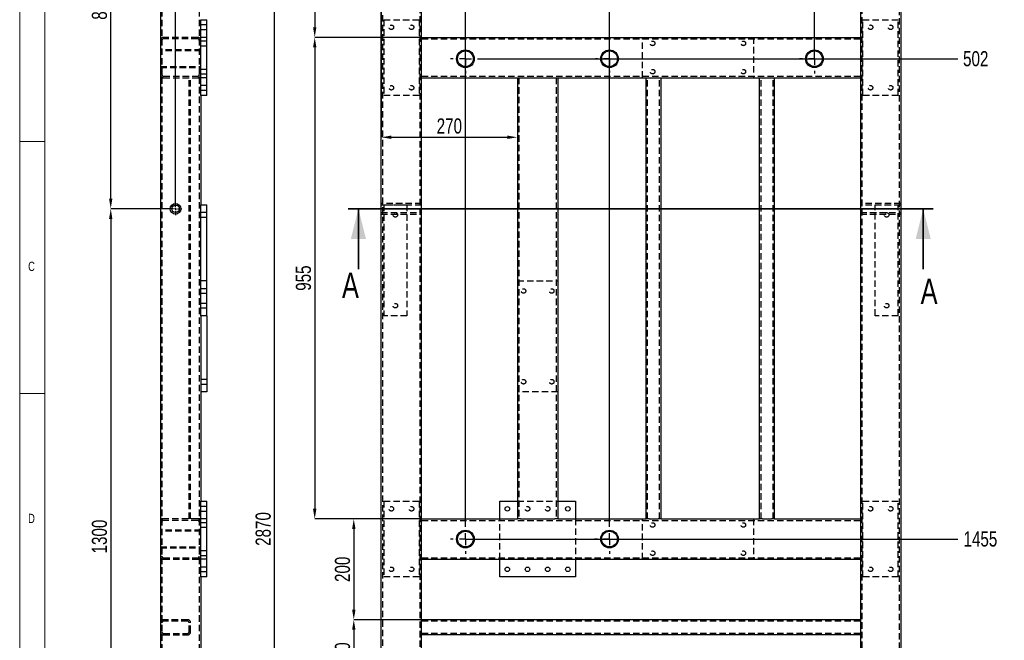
# Model space of a CAD drawing. Header units: millimetres. Extents: x 5 to 589, y 5 to 415.
# Tile 6 of 15: x 5 to 200, y 211 to 334. Entities that reach past the tile are written whole.
import ezdxf

# ---------------------------------------------------------------- set-up
doc = ezdxf.new("R2010")
doc.units = ezdxf.units.MM
doc.header["$PDSIZE"] = -1
doc.linetypes.add('CENTERX2', pattern=[20.32, 12.7, -2.54, 2.54, -2.54])
doc.linetypes.add('HIDDEN', pattern=[1.905, 1.27, -0.635])
for name, color, linetype in [('COTES', 1, 'Continuous'), ('NOTES', 6, 'Continuous'), ('TRAIT-MIXTES', 3, 'CENTERX2'), ('TRAIT-TIRET', 2, 'HIDDEN')]:
    doc.layers.add(name, color=color, linetype=linetype)
doc.layers.add('TRAIT-FORT', color=4, linetype='Continuous', lineweight=25)
doc.styles.add('SLDTEXTSTYLE0', font='TXT', dxfattribs={"width": 0.75})
doc.dimstyles.new('SLDDIMSTYLE1', dxfattribs={"dimtxt": 3, "dimasz": 2, "dimexe": 0, "dimexo": 0.0625, "dimgap": 0.75, "dimtad": 0, "dimtih": 1, "dimtoh": 1, "dimdec": 0, "dimlfac": 10, "dimrnd": 1e-09, "dimzin": 12, "dimdsep": 46, "dimtxsty": 'SLDTEXTSTYLE0', "dimsah": 1, "dimcen": 0.09, "dimadec": 0, "dimazin": 3, "dimtfac": 1, "dimtdec": 0, "dimtofl": 0, "dimtmove": 0, "dimatfit": 3, "dimfxl": 1, "dimfrac": 2, "dimtolj": 1, "dimtzin": 12, "dimarcsym": 0})
doc.dimstyles.new('SLDDIMSTYLE2', dxfattribs={"dimtxt": 3, "dimasz": 2, "dimexe": 0, "dimexo": 0.0625, "dimgap": 0.75, "dimtad": 1, "dimdec": 0, "dimlfac": 10, "dimrnd": 1e-09, "dimzin": 12, "dimdsep": 46, "dimtxsty": 'SLDTEXTSTYLE0', "dimsah": 1, "dimcen": 0.09, "dimadec": 0, "dimazin": 3, "dimtfac": 1, "dimtdec": 0, "dimtofl": 0, "dimtmove": 0, "dimatfit": 3, "dimfxl": 1, "dimfrac": 2, "dimtolj": 1, "dimtzin": 12, "dimarcsym": 0})
doc.dimstyles.new('SLDDIMSTYLE6', dxfattribs={"dimtxt": 3, "dimasz": 2, "dimexe": 0, "dimexo": 0.0625, "dimgap": 0.75, "dimtad": 1, "dimdec": 0, "dimlfac": 10, "dimrnd": 1e-09, "dimzin": 12, "dimdsep": 46, "dimtxsty": 'SLDTEXTSTYLE0', "dimsah": 1, "dimcen": 0.09, "dimadec": 0, "dimazin": 3, "dimtfac": 1, "dimtdec": 0, "dimtmove": 0, "dimatfit": 0, "dimfxl": 1, "dimfrac": 2, "dimtolj": 1, "dimtzin": 12, "dimarcsym": 0})

# ---------------------------------------------------------------- blocks, each defined once
blk = doc.blocks.new('_D_1')
at = {"layer": 'COTES', "color": 0, "lineweight": -2, "transparency": 16777216}
blk.add_line((96.39, 326.41), (190.99, 326.41), dxfattribs=at)
at = {"layer": 'Defpoints', "color": 0, "transparency": 16777216}
for p in [(179.69, 376.66), (96.33, 326.41), (190.99, 326.41)]:
    blk.add_point(p, dxfattribs=at)
at = {"layer": 'COTES', "color": 0, "transparency": 16777216, "insert": (194.56, 326.41), "char_height": 3, "attachment_point": 5, "style": 'SLDTEXTSTYLE0'}
blk.add_mtext('\\A1;502', dxfattribs=at)
blk = doc.blocks.new('_D_2')
at = {"layer": 'COTES', "color": 0, "lineweight": -2, "transparency": 16777216}
blk.add_line((93.44, 231.16), (190.99, 231.16), dxfattribs=at)
at = {"layer": 'Defpoints', "color": 0, "transparency": 16777216}
for p in [(179.69, 376.66), (93.38, 231.16), (190.99, 231.16)]:
    blk.add_point(p, dxfattribs=at)
at = {"layer": 'COTES', "color": 0, "transparency": 16777216, "insert": (195.49, 231.16), "char_height": 3, "attachment_point": 5, "style": 'SLDTEXTSTYLE0'}
blk.add_mtext('\\A1;1455', dxfattribs=at)
blk = doc.blocks.new('_D_3')
at = {"layer": 'COTES', "color": 0, "lineweight": -2, "transparency": 16777216}
blk.add_line((179.75, 89.66), (190.99, 89.66), dxfattribs=at)
at = {"layer": 'Defpoints', "color": 0, "transparency": 16777216}
for p in [(179.69, 376.66), (179.69, 89.66), (190.99, 89.66)]:
    blk.add_point(p, dxfattribs=at)
at = {"layer": 'COTES', "color": 0, "transparency": 16777216, "insert": (195.68, 89.66), "char_height": 3, "attachment_point": 5, "style": 'SLDTEXTSTYLE0'}
blk.add_mtext('\\A1;2870', dxfattribs=at)
blk = doc.blocks.new('_D_5')
at = {"layer": 'COTES', "color": 0, "lineweight": -2, "transparency": 16777216}
blk.add_line((93.38, 234.18), (93.38, 356.13), dxfattribs=at)
at = {"layer": 'Defpoints', "color": 0, "transparency": 16777216}
for p in [(76.69, 376.66), (93.38, 356.13), (93.38, 234.11)]:
    blk.add_point(p, dxfattribs=at)
at = {"layer": 'COTES', "color": 0, "transparency": 16777216, "insert": (93.38, 359.5), "char_height": 3, "attachment_point": 5, "rotation": 90, "style": 'SLDTEXTSTYLE0'}
blk.add_mtext('\\A1;167', dxfattribs=at)
blk = doc.blocks.new('_D_6')
at = {"layer": 'COTES', "color": 0, "lineweight": -2, "transparency": 16777216}
blk.add_line((121.95, 234.18), (121.95, 356.13), dxfattribs=at)
at = {"layer": 'Defpoints', "color": 0, "transparency": 16777216}
for p in [(76.69, 376.66), (121.95, 356.13), (121.95, 234.11)]:
    blk.add_point(p, dxfattribs=at)
at = {"layer": 'COTES', "color": 0, "transparency": 16777216, "insert": (121.95, 359.88), "char_height": 3, "attachment_point": 5, "rotation": 90, "style": 'SLDTEXTSTYLE0'}
blk.add_mtext('\\A1;453', dxfattribs=at)
blk = doc.blocks.new('_D_7')
at = {"layer": 'COTES', "color": 0, "lineweight": -2, "transparency": 16777216}
blk.add_line((162.58, 326.48), (162.58, 356.13), dxfattribs=at)
at = {"layer": 'Defpoints', "color": 0, "transparency": 16777216}
for p in [(76.69, 376.66), (162.58, 356.13), (162.58, 326.41)]:
    blk.add_point(p, dxfattribs=at)
at = {"layer": 'COTES', "color": 0, "transparency": 16777216, "insert": (162.58, 359.88), "char_height": 3, "attachment_point": 5, "rotation": 90, "style": 'SLDTEXTSTYLE0'}
blk.add_mtext('\\A1;859', dxfattribs=at)
blk = doc.blocks.new('_D_8')
at = {"layer": 'COTES', "color": 0, "lineweight": -2, "transparency": 16777216}
for p, q in [((76.63, 376.66), (55.52, 376.66)), ((55.52, 91.66), (55.52, 374.66)), ((76.63, 89.66), (55.52, 89.66))]:
    blk.add_line(p, q, dxfattribs=at)
at = {"layer": 'COTES', "color": 0, "transparency": 16777216}
for points in [[(55.19, 374.66), (55.85, 374.66), (55.52, 376.66)], [(55.19, 91.66), (55.85, 91.66), (55.52, 89.66)]]:
    blk.add_solid(points, dxfattribs=at)
at = {"layer": 'Defpoints', "color": 0, "transparency": 16777216}
for p in [(55.52, 376.66), (76.69, 376.66), (76.69, 89.66)]:
    blk.add_point(p, dxfattribs=at)
at = {"layer": 'COTES', "color": 0, "transparency": 16777216, "insert": (51.77, 233.16), "char_height": 3, "attachment_point": 2, "rotation": 90, "style": 'SLDTEXTSTYLE0'}
blk.add_mtext('\\A1;2870', dxfattribs=at)
blk = doc.blocks.new('_D_9')
at = {"layer": 'COTES', "color": 0, "lineweight": -2, "transparency": 16777216}
for p, q in [((76.63, 376.66), (63.5, 376.66)), ((63.5, 374.66), (63.5, 332.66)), ((84.63, 330.66), (63.5, 330.66))]:
    blk.add_line(p, q, dxfattribs=at)
at = {"layer": 'COTES', "color": 0, "transparency": 16777216}
for points in [[(63.16, 374.66), (63.83, 374.66), (63.5, 376.66)], [(63.16, 332.66), (63.83, 332.66), (63.5, 330.66)]]:
    blk.add_solid(points, dxfattribs=at)
at = {"layer": 'Defpoints', "color": 0, "transparency": 16777216}
for p in [(76.69, 376.66), (63.5, 330.66), (84.69, 330.66)]:
    blk.add_point(p, dxfattribs=at)
at = {"layer": 'COTES', "color": 0, "transparency": 16777216, "insert": (59.75, 353.66), "char_height": 3, "attachment_point": 2, "rotation": 90, "style": 'SLDTEXTSTYLE0'}
blk.add_mtext('\\A1;460', dxfattribs=at)
blk = doc.blocks.new('_D_10')
at = {"layer": 'COTES', "color": 0, "lineweight": -2, "transparency": 16777216}
for p, q in [((84.63, 330.66), (63.5, 330.66)), ((63.5, 328.66), (63.5, 237.16)), ((84.63, 235.16), (63.5, 235.16))]:
    blk.add_line(p, q, dxfattribs=at)
at = {"layer": 'COTES', "color": 0, "transparency": 16777216}
for points in [[(63.16, 328.66), (63.83, 328.66), (63.5, 330.66)], [(63.16, 237.16), (63.83, 237.16), (63.5, 235.16)]]:
    blk.add_solid(points, dxfattribs=at)
at = {"layer": 'Defpoints', "color": 0, "transparency": 16777216}
for p in [(84.69, 330.66), (63.5, 235.16), (84.69, 235.16)]:
    blk.add_point(p, dxfattribs=at)
at = {"layer": 'COTES', "color": 0, "transparency": 16777216, "insert": (59.75, 282.91), "char_height": 3, "attachment_point": 2, "rotation": 90, "style": 'SLDTEXTSTYLE0'}
blk.add_mtext('\\A1;955', dxfattribs=at)
blk = doc.blocks.new('_D_12')
at = {"layer": 'COTES', "color": 0, "lineweight": -2, "transparency": 16777216}
for p, q in [((84.63, 235.16), (71.24, 235.16)), ((71.24, 233.16), (71.24, 217.16)), ((84.63, 215.16), (71.24, 215.16))]:
    blk.add_line(p, q, dxfattribs=at)
at = {"layer": 'COTES', "color": 0, "transparency": 16777216}
for points in [[(70.91, 233.16), (71.58, 233.16), (71.24, 235.16)], [(70.91, 217.16), (71.58, 217.16), (71.24, 215.16)]]:
    blk.add_solid(points, dxfattribs=at)
at = {"layer": 'Defpoints', "color": 0, "transparency": 16777216}
for p in [(84.69, 235.16), (71.24, 215.16), (84.69, 215.16)]:
    blk.add_point(p, dxfattribs=at)
at = {"layer": 'COTES', "color": 0, "transparency": 16777216, "insert": (67.49, 225.16), "char_height": 3, "attachment_point": 2, "rotation": 90, "style": 'SLDTEXTSTYLE0'}
blk.add_mtext('\\A1;200', dxfattribs=at)
blk = doc.blocks.new('_D_13')
at = {"layer": 'COTES', "color": 0, "lineweight": -2, "transparency": 16777216}
for p, q in [((84.63, 215.16), (71.24, 215.16)), ((71.24, 213.16), (71.24, 203.16)), ((84.63, 201.16), (71.24, 201.16))]:
    blk.add_line(p, q, dxfattribs=at)
at = {"layer": 'COTES', "color": 0, "transparency": 16777216}
for points in [[(70.91, 213.16), (71.58, 213.16), (71.24, 215.16)], [(70.91, 203.16), (71.58, 203.16), (71.24, 201.16)]]:
    blk.add_solid(points, dxfattribs=at)
at = {"layer": 'Defpoints', "color": 0, "transparency": 16777216}
for p in [(84.69, 215.16), (71.24, 201.16), (84.69, 201.16)]:
    blk.add_point(p, dxfattribs=at)
at = {"layer": 'COTES', "color": 0, "transparency": 16777216, "insert": (67.49, 208.16), "char_height": 3, "attachment_point": 2, "rotation": 90, "style": 'SLDTEXTSTYLE0'}
blk.add_mtext('\\A1;140', dxfattribs=at)
blk = doc.blocks.new('_D_20')
at = {"layer": 'COTES', "color": 0, "lineweight": -2, "transparency": 16777216}
for p, q in [((76.69, 376.6), (76.69, 310.84)), ((103.69, 322.6), (103.69, 310.84)), ((78.69, 310.84), (101.69, 310.84))]:
    blk.add_line(p, q, dxfattribs=at)
at = {"layer": 'COTES', "color": 0, "transparency": 16777216}
for points in [[(78.69, 311.18), (78.69, 310.51), (76.69, 310.84)], [(101.69, 311.18), (101.69, 310.51), (103.69, 310.84)]]:
    blk.add_solid(points, dxfattribs=at)
at = {"layer": 'Defpoints', "color": 0, "transparency": 16777216}
for p in [(76.69, 376.66), (103.69, 322.66), (103.69, 310.84)]:
    blk.add_point(p, dxfattribs=at)
at = {"layer": 'COTES', "color": 0, "transparency": 16777216, "insert": (90.19, 314.59), "char_height": 3, "attachment_point": 2, "style": 'SLDTEXTSTYLE0'}
blk.add_mtext('\\A1;270', dxfattribs=at)
blk = doc.blocks.new('SW_CENTERMARKSYMBOL_0')
at = {"layer": 'TRAIT-MIXTES', "color": 0}
for p, q in [((0, 2.4), (0, 2.95)), ((-2.4, 0), (-2.95, 0)), ((0, 0), (-1.2, 0)), ((0, 0), (0, 1.2)), ((0, 0), (0, -1.2)), ((0, 0), (1.2, 0)), ((2.4, 0), (2.95, 0)), ((0, -2.4), (0, -2.95))]:
    blk.add_line(p, q, dxfattribs=at)
blk = doc.blocks.new('SW_CENTERMARKSYMBOL_1')
at = {"layer": 'TRAIT-MIXTES', "color": 0}
for p, q in [((0, 2.4), (0, 2.75)), ((-2.4, 0), (-2.75, 0)), ((0, 0), (-1.2, 0)), ((0, 0), (0, 1.2)), ((0, 0), (0, -1.2)), ((0, 0), (1.2, 0)), ((2.4, 0), (2.75, 0)), ((0, -2.4), (0, -2.75))]:
    blk.add_line(p, q, dxfattribs=at)
blk = doc.blocks.new('SW_CENTERMARKSYMBOL_2')
at = {"layer": 'TRAIT-MIXTES', "color": 0}
for p, q in [((0, 2.4), (0, 2.95)), ((-2.4, 0), (-2.95, 0)), ((0, 0), (-1.2, 0)), ((0, 0), (0, 1.2)), ((0, 0), (0, -1.2)), ((0, 0), (1.2, 0)), ((2.4, 0), (2.95, 0)), ((0, -2.4), (0, -2.95))]:
    blk.add_line(p, q, dxfattribs=at)
blk = doc.blocks.new('SW_CENTERMARKSYMBOL_3')
at = {"layer": 'TRAIT-MIXTES', "color": 0}
for p, q in [((0, 2.4), (0, 2.95)), ((-2.4, 0), (-2.95, 0)), ((0, 0), (-1.2, 0)), ((0, 0), (0, 1.2)), ((0, 0), (0, -1.2)), ((0, 0), (1.2, 0)), ((2.4, 0), (2.95, 0)), ((0, -2.4), (0, -2.95))]:
    blk.add_line(p, q, dxfattribs=at)
blk = doc.blocks.new('SW_CENTERMARKSYMBOL_4')
at = {"layer": 'TRAIT-MIXTES', "color": 0}
for p, q in [((0, 2.4), (0, 2.95)), ((-2.4, 0), (-2.95, 0)), ((0, 0), (-1.2, 0)), ((0, 0), (0, 1.2)), ((0, 0), (0, -1.2)), ((0, 0), (1.2, 0)), ((2.4, 0), (2.95, 0)), ((0, -2.4), (0, -2.95))]:
    blk.add_line(p, q, dxfattribs=at)
blk = doc.blocks.new('_D_70')
at = {"layer": 'COTES', "color": 0, "lineweight": -2, "transparency": 16777216}
for p, q in [((33.44, 376.66), (23.05, 376.66)), ((23.05, 298.66), (23.05, 374.66)), ((34.59, 296.66), (23.05, 296.66))]:
    blk.add_line(p, q, dxfattribs=at)
at = {"layer": 'COTES', "color": 0, "transparency": 16777216}
for points in [[(22.72, 374.66), (23.38, 374.66), (23.05, 376.66)], [(22.72, 298.66), (23.38, 298.66), (23.05, 296.66)]]:
    blk.add_solid(points, dxfattribs=at)
at = {"layer": 'Defpoints', "color": 0, "transparency": 16777216}
for p in [(23.05, 376.66), (33.5, 376.66), (34.65, 296.66)]:
    blk.add_point(p, dxfattribs=at)
at = {"layer": 'COTES', "color": 0, "transparency": 16777216, "insert": (19.3, 336.66), "char_height": 3, "attachment_point": 2, "rotation": 90, "style": 'SLDTEXTSTYLE0'}
blk.add_mtext('\\A1;800', dxfattribs=at)
blk = doc.blocks.new('_D_71')
at = {"layer": 'COTES', "color": 0, "lineweight": -2, "transparency": 16777216}
for p, q in [((34.59, 296.66), (23.05, 296.66)), ((23.05, 294.66), (23.05, 168.66)), ((34.59, 166.66), (23.05, 166.66))]:
    blk.add_line(p, q, dxfattribs=at)
at = {"layer": 'COTES', "color": 0, "transparency": 16777216}
for points in [[(22.72, 294.66), (23.38, 294.66), (23.05, 296.66)], [(22.72, 168.66), (23.38, 168.66), (23.05, 166.66)]]:
    blk.add_solid(points, dxfattribs=at)
at = {"layer": 'Defpoints', "color": 0, "transparency": 16777216}
for p in [(34.65, 296.66), (23.05, 166.66), (34.65, 166.66)]:
    blk.add_point(p, dxfattribs=at)
at = {"layer": 'COTES', "color": 0, "transparency": 16777216, "insert": (19.3, 231.66), "char_height": 3, "attachment_point": 2, "rotation": 90, "style": 'SLDTEXTSTYLE0'}
blk.add_mtext('\\A1;1300', dxfattribs=at)
blk = doc.blocks.new('_D_72')
at = {"layer": 'COTES', "color": 0, "lineweight": -2, "transparency": 16777216}
for p, q in [((30.9, 387.16), (28.9, 387.16)), ((32.9, 376.12), (32.9, 387.16)), ((32.9, 387.16), (35.9, 387.16)), ((35.9, 297.97), (35.9, 387.16)), ((37.9, 387.16), (45.81, 387.16))]:
    blk.add_line(p, q, dxfattribs=at)
at = {"layer": 'COTES', "color": 0, "transparency": 16777216}
for points in [[(30.9, 387.5), (30.9, 386.83), (32.9, 387.16)], [(37.9, 387.5), (37.9, 386.83), (35.9, 387.16)]]:
    blk.add_solid(points, dxfattribs=at)
at = {"layer": 'Defpoints', "color": 0, "transparency": 16777216}
for p in [(32.9, 387.16), (32.9, 376.06), (35.9, 297.91)]:
    blk.add_point(p, dxfattribs=at)
at = {"layer": 'COTES', "color": 0, "transparency": 16777216, "insert": (43.37, 390.91), "char_height": 3, "attachment_point": 2, "style": 'SLDTEXTSTYLE0'}
blk.add_mtext('\\A1;30', dxfattribs=at)
blk = doc.blocks.new('SW_CENTERMARKSYMBOL_32')
at = {"layer": 'TRAIT-MIXTES', "color": 0}
for p, q in [((-0.4, 0), (-1.25, 0)), ((0, 0), (-0.2, 0)), ((0, 0.4), (0, 1.25)), ((0, 0), (0, 0.2)), ((0, 0), (0, -0.2)), ((0, 0), (0.2, 0)), ((0.4, 0), (1.25, 0)), ((0, -0.4), (0, -1.25))]:
    blk.add_line(p, q, dxfattribs=at)

msp = doc.modelspace()

# ---------------------------------------------------------------- linework, layer by layer
at = {"lineweight": 18}
for p, q in [((5, 415), (5, 5)), ((10, 410), (10, 10)), ((5, 310), (10, 310)), ((10, 260), (5, 260))]:
    msp.add_line(p, q, dxfattribs=at)
at = {"lineweight": 35}
for p, q in [((186.15, 296.66), (70.16, 296.66)), ((72.16, 284.66), (72.16, 296.66)), ((184.15, 284.66), (184.15, 296.66))]:
    msp.add_line(p, q, dxfattribs=at)
for points in [[(72.16, 296.66), (70.66, 290.66), (73.66, 290.66)], [(184.15, 296.66), (182.65, 290.66), (185.65, 290.66)]]:
    msp.add_solid(points, dxfattribs=at)
at = {"layer": 'TRAIT-FORT', "lineweight": 25}
for p, q in [((32.9, 376.06), (32.9, 90.26)), ((76.69, 89.66), (76.69, 376.66)), ((179.69, 376.66), (179.69, 89.66)), ((84.69, 330.66), (84.69, 346.16)), ((171.69, 346.16), (171.69, 330.66)), ((40.9, 319.16), (40.9, 334.16)), ((40.9, 334.16), (42.1, 334.16)), ((42.1, 319.16), (42.1, 334.16)), ((84.69, 330.66), (171.69, 330.66)), ((84.69, 330.06), (84.69, 330.66)), ((84.69, 323.26), (84.69, 330.06)), ((171.69, 330.66), (171.69, 330.06)), ((171.69, 330.06), (171.69, 323.26)), ((84.69, 322.66), (84.69, 323.26)), ((84.69, 322.66), (103.69, 322.66)), ((84.69, 235.16), (84.69, 322.66)), ((103.69, 322.66), (103.69, 235.16)), ((103.69, 322.66), (104.29, 322.66)), ((104.29, 322.66), (111.09, 322.66)), ((111.09, 322.66), (111.69, 322.66)), ((111.69, 322.66), (111.69, 235.16)), ((111.69, 322.66), (129.19, 322.66)), ((129.19, 322.66), (129.79, 322.66)), ((129.19, 235.16), (129.19, 322.66)), ((129.79, 322.66), (131.59, 322.66)), ((131.59, 322.66), (132.19, 322.66)), ((132.19, 235.16), (132.19, 322.66)), ((132.19, 322.66), (151.69, 322.66)), ((151.69, 235.16), (151.69, 322.66)), ((151.69, 322.66), (152.29, 322.66)), ((152.29, 322.66), (154.09, 322.66)), ((154.09, 322.66), (154.69, 322.66)), ((154.69, 235.16), (154.69, 322.66)), ((154.69, 322.66), (171.69, 322.66)), ((171.69, 323.26), (171.69, 322.66)), ((171.69, 322.66), (171.69, 235.16)), ((42.1, 319.16), (40.9, 319.16)), ((40.9, 319.16), (40.9, 297.46)), ((40.9, 275.46), (40.9, 297.46)), ((40.9, 297.46), (42.1, 297.46)), ((42.1, 275.46), (42.1, 297.46)), ((42.1, 275.46), (40.9, 275.46)), ((40.9, 275.46), (40.9, 238.66)), ((42.1, 275.46), (42.1, 260.36)), ((42.1, 260.36), (40.9, 260.36)), ((40.9, 238.66), (42.1, 238.66)), ((40.9, 223.66), (40.9, 238.66)), ((42.1, 223.66), (42.1, 238.66)), ((100.19, 235.16), (100.19, 238.66)), ((100.19, 238.66), (103.69, 238.66)), ((111.69, 238.66), (115.19, 238.66)), ((115.19, 238.66), (115.19, 235.16)), ((84.69, 234.56), (84.69, 235.16)), ((84.69, 235.16), (103.69, 235.16)), ((84.69, 227.76), (84.69, 234.56)), ((104.29, 235.16), (103.69, 235.16)), ((104.29, 235.16), (111.09, 235.16)), ((111.69, 235.16), (111.09, 235.16)), ((111.69, 235.16), (129.19, 235.16)), ((129.79, 235.16), (129.19, 235.16)), ((129.79, 235.16), (131.59, 235.16)), ((132.19, 235.16), (131.59, 235.16)), ((132.19, 235.16), (151.69, 235.16)), ((152.29, 235.16), (151.69, 235.16)), ((152.29, 235.16), (154.09, 235.16)), ((154.69, 235.16), (154.09, 235.16)), ((154.69, 235.16), (171.69, 235.16)), ((171.69, 235.16), (171.69, 234.56)), ((171.69, 234.56), (171.69, 227.76)), ((84.69, 227.16), (84.69, 227.76)), ((84.69, 227.16), (171.69, 227.16)), ((84.69, 215.16), (84.69, 227.16)), ((100.19, 223.66), (100.19, 227.16)), ((115.19, 227.16), (115.19, 223.66)), ((171.69, 227.76), (171.69, 227.16)), ((171.69, 227.16), (171.69, 215.16)), ((42.1, 223.66), (40.9, 223.66)), ((40.9, 223.66), (40.9, 201.96)), ((115.19, 223.66), (100.19, 223.66)), ((171.69, 215.16), (84.69, 215.16)), ((84.69, 214.56), (84.69, 215.16)), ((171.69, 215.16), (171.69, 214.56)), ((84.69, 212.76), (84.69, 214.56)), ((171.69, 214.56), (171.69, 212.76)), ((84.69, 212.16), (84.69, 212.76)), ((84.69, 201.16), (84.69, 212.16)), ((171.69, 212.16), (84.69, 212.16)), ((171.69, 212.76), (171.69, 212.16)), ((171.69, 212.16), (171.69, 201.16))]:
    msp.add_line(p, q, dxfattribs=at)
for centre, radius in [((93.38, 326.41), 1.75), ((121.95, 326.41), 1.75), ((162.58, 326.41), 1.75), ((93.38, 326.41), 1.55), ((121.95, 326.41), 1.55), ((162.58, 326.41), 1.55), ((35.9, 296.66), 1.05), ((35.9, 296.66), 0.75), ((101.69, 237.16), 0.45), ((113.69, 237.16), 0.45), ((93.38, 231.16), 1.75), ((93.38, 231.16), 1.55), ((121.95, 231.16), 1.75), ((121.95, 231.16), 1.55), ((101.69, 225.16), 0.45), ((105.69, 225.16), 0.45), ((109.69, 225.16), 0.45), ((113.69, 225.16), 0.45)]:
    msp.add_circle(centre, radius, dxfattribs=at)
at = {"layer": 'TRAIT-TIRET'}
for p, q in [((33.2, 376.06), (33.2, 90.26)), ((40.6, 376.06), (40.6, 90.26)), ((76.99, 89.96), (76.99, 376.36)), ((179.39, 376.36), (179.39, 89.96)), ((84.39, 97.36), (84.39, 368.96)), ((171.99, 368.96), (171.99, 97.36)), ((77.19, 334.16), (84.19, 334.16)), ((77.19, 334.16), (77.19, 319.16)), ((84.19, 334.16), (84.19, 319.16)), ((172.19, 319.16), (172.19, 334.16)), ((172.19, 334.16), (179.19, 334.16)), ((179.19, 319.16), (179.19, 334.16)), ((42.1, 333.11), (40.9, 333.11)), ((40.9, 332.21), (42.1, 332.21)), ((40.3, 330.66), (33.5, 330.66)), ((40.3, 330.36), (33.5, 330.36)), ((42.1, 330.66), (40.9, 330.66)), ((84.69, 330.36), (171.69, 330.36)), ((128.49, 322.66), (128.49, 330.66)), ((150.49, 330.66), (150.49, 322.66)), ((40.9, 328.16), (32.9, 328.16)), ((33.2, 328.16), (32.9, 328.16)), ((40.9, 328.16), (40.6, 328.16)), ((42.1, 329.91), (40.9, 329.91)), ((40.9, 329.01), (42.1, 329.01)), ((40.9, 327.96), (32.9, 327.96)), ((32.9, 324.86), (40.9, 324.86)), ((32.9, 324.66), (40.9, 324.66)), ((32.9, 324.66), (33.2, 324.66)), ((40.6, 324.66), (40.9, 324.66)), ((42.1, 324.31), (40.9, 324.31)), ((32.9, 322.66), (33.5, 322.66)), ((33.5, 322.96), (40.3, 322.96)), ((33.5, 322.66), (40.3, 322.66)), ((38.6, 235.16), (38.6, 322.66)), ((38.9, 235.16), (38.9, 322.66)), ((40.3, 322.66), (40.9, 322.66)), ((40.9, 323.41), (42.1, 323.41)), ((42.1, 322.66), (40.9, 322.66)), ((84.69, 322.96), (171.69, 322.96)), ((103.99, 322.66), (103.99, 235.16)), ((111.39, 322.66), (111.39, 235.16)), ((129.49, 235.16), (129.49, 322.66)), ((131.89, 235.16), (131.89, 322.66)), ((151.99, 235.16), (151.99, 322.66)), ((154.39, 235.16), (154.39, 322.66)), ((42.1, 321.11), (40.9, 321.11)), ((40.9, 320.21), (42.1, 320.21)), ((84.19, 319.16), (77.19, 319.16)), ((179.19, 319.16), (172.19, 319.16)), ((76.69, 295.61), (76.69, 297.71)), ((84.69, 297.71), (76.69, 297.71)), ((76.99, 297.71), (76.69, 297.71)), ((84.69, 297.41), (76.69, 297.41)), ((77.19, 297.46), (77.19, 275.46)), ((77.19, 297.46), (81.79, 297.46)), ((81.79, 297.46), (81.79, 275.46)), ((84.69, 297.71), (84.39, 297.71)), ((179.69, 297.71), (171.69, 297.71)), ((171.99, 297.71), (171.69, 297.71)), ((179.69, 297.41), (171.69, 297.41)), ((174.59, 275.46), (174.59, 297.46)), ((174.59, 297.46), (179.19, 297.46)), ((179.19, 275.46), (179.19, 297.46)), ((179.69, 297.71), (179.39, 297.71)), ((179.69, 297.71), (179.69, 296.66)), ((42.1, 295.91), (40.9, 295.91)), ((40.9, 295.01), (42.1, 295.01)), ((76.69, 295.91), (84.69, 295.91)), ((76.69, 295.61), (84.69, 295.61)), ((76.69, 295.61), (76.99, 295.61)), ((84.39, 295.61), (84.69, 295.61)), ((171.69, 295.91), (179.69, 295.91)), ((171.69, 295.61), (179.69, 295.61)), ((171.69, 295.61), (171.99, 295.61)), ((179.39, 295.61), (179.69, 295.61)), ((179.69, 296.66), (179.69, 295.61)), ((42.1, 282.36), (40.9, 282.36)), ((103.69, 282.36), (111.69, 282.36)), ((42.1, 280.81), (40.9, 280.81)), ((40.9, 279.91), (42.1, 279.91)), ((42.1, 277.91), (40.9, 277.91)), ((40.9, 277.01), (42.1, 277.01)), ((81.79, 275.46), (77.19, 275.46)), ((179.19, 275.46), (174.59, 275.46)), ((42.1, 262.81), (40.9, 262.81)), ((40.9, 261.91), (42.1, 261.91)), ((111.69, 260.36), (103.69, 260.36)), ((77.19, 238.66), (84.19, 238.66)), ((77.19, 238.66), (77.19, 223.66)), ((84.19, 238.66), (84.19, 223.66)), ((103.69, 238.66), (111.69, 238.66)), ((172.19, 223.66), (172.19, 238.66)), ((172.19, 238.66), (179.19, 238.66)), ((179.19, 223.66), (179.19, 238.66)), ((42.1, 237.61), (40.9, 237.61)), ((40.9, 236.71), (42.1, 236.71)), ((33.5, 235.16), (32.9, 235.16)), ((40.3, 235.16), (33.5, 235.16)), ((40.3, 234.86), (33.5, 234.86)), ((40.9, 235.16), (40.3, 235.16)), ((42.1, 235.16), (40.9, 235.16)), ((42.1, 234.41), (40.9, 234.41)), ((84.69, 234.86), (171.69, 234.86)), ((100.19, 227.16), (100.19, 235.16)), ((115.19, 235.16), (115.19, 227.16)), ((128.49, 227.16), (128.49, 235.16)), ((150.49, 235.16), (150.49, 227.16)), ((40.9, 232.91), (32.9, 232.91)), ((33.2, 232.91), (32.9, 232.91)), ((40.9, 232.71), (32.9, 232.71)), ((40.9, 232.91), (40.6, 232.91)), ((40.9, 233.51), (42.1, 233.51)), ((32.9, 229.61), (40.9, 229.61)), ((32.9, 229.41), (40.9, 229.41)), ((32.9, 229.41), (33.2, 229.41)), ((40.6, 229.41), (40.9, 229.41)), ((42.1, 228.81), (40.9, 228.81)), ((33.5, 227.46), (40.3, 227.46)), ((33.5, 227.16), (40.3, 227.16)), ((40.9, 227.91), (42.1, 227.91)), ((42.1, 227.16), (40.9, 227.16)), ((84.69, 227.46), (171.69, 227.46)), ((42.1, 225.61), (40.9, 225.61)), ((40.9, 224.71), (42.1, 224.71)), ((84.19, 223.66), (77.19, 223.66)), ((179.19, 223.66), (172.19, 223.66)), ((38.3, 215.16), (33.5, 215.16)), ((38.3, 214.86), (33.5, 214.86)), ((171.69, 214.86), (84.69, 214.86)), ((38.6, 212.76), (38.6, 214.56)), ((38.9, 212.76), (38.9, 214.56)), ((33.5, 212.46), (38.3, 212.46)), ((33.5, 212.16), (38.3, 212.16)), ((171.69, 212.46), (84.69, 212.46))]:
    msp.add_line(p, q, dxfattribs=at)
for centre in [(78.69, 332.66), (82.69, 332.66), (173.69, 332.66), (177.69, 332.66), (130.49, 329.46), (148.49, 329.46), (130.49, 323.86), (148.49, 323.86), (78.69, 320.66), (82.69, 320.66), (173.69, 320.66), (177.69, 320.66), (79.49, 295.46), (176.89, 295.46), (104.89, 280.36), (110.49, 280.36), (79.49, 277.46), (176.89, 277.46), (104.89, 262.36), (110.49, 262.36), (78.69, 237.16), (82.69, 237.16), (105.69, 237.16), (109.69, 237.16), (173.69, 237.16), (177.69, 237.16), (130.49, 233.96), (148.49, 233.96), (130.49, 228.36), (148.49, 228.36), (78.69, 225.16), (82.69, 225.16), (173.69, 225.16), (177.69, 225.16)]:
    msp.add_circle(centre, 0.45, dxfattribs=at)
for centre, radius, start, end in [((33.5, 330.06), 0.6, 90, 180), ((33.5, 330.06), 0.3, 90, 180), ((40.3, 330.06), 0.6, 0, 90), ((40.3, 330.06), 0.3, 0, 90), ((33.5, 323.26), 0.6, 180, 270), ((33.5, 323.26), 0.3, 180, 270), ((40.3, 323.26), 0.6, 270, 0), ((40.3, 323.26), 0.3, 270, 0), ((33.5, 234.56), 0.6, 90, 180), ((33.5, 234.56), 0.3, 90, 180), ((40.3, 234.56), 0.6, 0, 90), ((40.3, 234.56), 0.3, 0, 90), ((33.5, 227.76), 0.6, 180, 270), ((33.5, 227.76), 0.3, 180, 270), ((40.3, 227.76), 0.3, 270, 0), ((40.3, 227.76), 0.6, 270, 0), ((33.5, 214.56), 0.6, 90, 180), ((33.5, 214.56), 0.3, 90, 180), ((38.3, 214.56), 0.6, 0, 90), ((38.3, 214.56), 0.3, 0, 90), ((33.5, 212.76), 0.6, 180, 270), ((33.5, 212.76), 0.3, 180, 270), ((38.3, 212.76), 0.3, 270, 0), ((38.3, 212.76), 0.6, 270, 0)]:
    msp.add_arc(centre, radius, start, end, dxfattribs=at)

# ---------------------------------------------------------------- block references
at = {"layer": 'TRAIT-MIXTES'}
for name, p in [('SW_CENTERMARKSYMBOL_0', (93.38, 326.41)), ('SW_CENTERMARKSYMBOL_1', (121.95, 326.41)), ('SW_CENTERMARKSYMBOL_2', (162.58, 326.41)), ('SW_CENTERMARKSYMBOL_32', (35.9, 296.66)), ('SW_CENTERMARKSYMBOL_4', (93.38, 231.16)), ('SW_CENTERMARKSYMBOL_3', (121.95, 231.16))]:
    msp.add_blockref(name, p, dxfattribs=at)

# ---------------------------------------------------------------- texts
at = {"char_height": 5, "attachment_point": 1, "style": 'SLDTEXTSTYLE0'}
for insert in [(68.91, 283.99), (183.64, 282.81)]:
    msp.add_mtext('A', dxfattribs=dict(at, insert=insert))
at = {"layer": 'NOTES', "char_height": 1.85, "attachment_point": 1, "style": 'SLDTEXTSTYLE0'}
for s, insert in [('C', (6.67, 286.17)), ('D', (6.67, 236.17))]:
    msp.add_mtext(s, dxfattribs=dict(at, insert=insert))

# ---------------------------------------------------------------- dimensions: what is measured, and where the dimension line sits
at = {"layer": 'COTES'}
for base, p1, p2, dimstyle, picture, middle in [((32.9, 387.16), (35.9, 297.91), (32.9, 376.06), 'SLDDIMSTYLE6', '_D_72', (43.37, 387.16)), ((103.69, 310.84), (76.69, 376.66), (103.69, 322.66), 'SLDDIMSTYLE2', '_D_20', (90.19, 310.84))]:
    dim = msp.add_linear_dim(base=base, p1=p1, p2=p2, dimstyle=dimstyle, dxfattribs=at)
    dim.commit()
    dim.dimension.update_dxf_attribs({"geometry": picture, "text_midpoint": middle, "dimtype": 160})
for base, p1, p2, picture, middle in [((23.05, 376.66), (34.65, 296.66), (33.5, 376.66), '_D_70', (23.05, 336.66)), ((55.52, 376.66), (76.69, 89.66), (76.69, 376.66), '_D_8', (55.52, 233.16)), ((63.5, 330.66), (76.69, 376.66), (84.69, 330.66), '_D_9', (63.5, 353.66)), ((63.5, 235.16), (84.69, 330.66), (84.69, 235.16), '_D_10', (63.5, 282.91)), ((23.05, 166.66), (34.65, 296.66), (34.65, 166.66), '_D_71', (23.05, 231.66)), ((71.24, 215.16), (84.69, 235.16), (84.69, 215.16), '_D_12', (71.24, 225.16)), ((71.24, 201.16), (84.69, 215.16), (84.69, 201.16), '_D_13', (71.24, 208.16))]:
    dim = msp.add_linear_dim(base=base, p1=p1, p2=p2, angle=90, dimstyle='SLDDIMSTYLE2', dxfattribs=at)
    dim.commit()
    dim.dimension.update_dxf_attribs({"geometry": picture, "text_midpoint": middle, "dimtype": 160})
for feature_location, offset, dtype, origin, picture, middle in [((93.38, 234.11), (0, 122.01), 1, (76.69, 376.66), '_D_5', (93.38, 359.5)), ((121.95, 234.11), (0, 122.01), 1, (76.69, 376.66), '_D_6', (121.95, 359.88)), ((162.58, 326.41), (0, 29.71), 1, (76.69, 376.66), '_D_7', (162.58, 359.88)), ((93.38, 231.16), (97.61, 0), 0, (179.69, 376.66), '_D_2', (195.49, 231.16)), ((96.3299, 326.4137), (94.665, 0), 0, (179.6903, 376.6625), '_D_1', (194.5574, 326.4137)), ((179.69, 89.66), (11.3, 0), 0, (179.69, 376.66), '_D_3', (195.68, 89.66))]:
    dim = msp.add_ordinate_dim(feature_location=feature_location, offset=offset, dtype=dtype, origin=origin, dimstyle='SLDDIMSTYLE1', dxfattribs=at)
    dim.commit()
    dim.dimension.update_dxf_attribs({"geometry": picture, "text_midpoint": middle})

doc.saveas('drawing.dxf')
